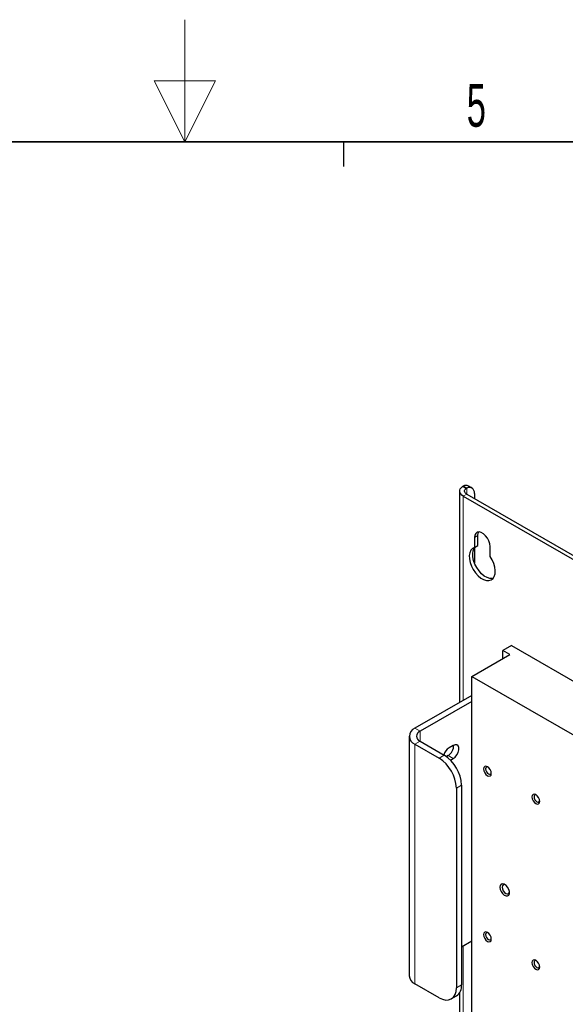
# Paper-space layout 'Blatt2' of a CAD drawing. Header units: millimetres. Extents: x 5 to 418, y 2 to 292.
# Tile 73 of 81: x 203 to 248, y 212 to 292. Entities that reach past the tile are written whole.
import ezdxf

# ---------------------------------------------------------------- set-up
doc = ezdxf.new("R2010")
doc.units = ezdxf.units.MM
doc.layers.add('SLD-0', color=7, linetype='Continuous')
doc.styles.add('SLDTEXTSTYLE0', font='TXT', dxfattribs={"width": 0.605})

psp = doc.layouts.new('Blatt2')

# ---------------------------------------------------------------- linework, layer by layer
at = {"color": 7, "linetype": 'Continuous', "lineweight": 25}
for p, q in [((239.487, 253.928), (239.487, 236.637)), ((239.713, 254.294), (239.78, 254.332)), ((240.023, 254.148), (239.713, 254.294)), ((240.063, 254.169), (239.78, 254.332)), ((240.023, 254.148), (240.063, 254.169)), ((240.492, 254.182), (240.21, 254.345)), ((239.78, 253.52), (293.803, 222.333)), ((240.063, 253.683), (294.086, 222.497)), ((240.7, 253.724), (240.7, 253.316)), ((240.7, 250.132), (240.7, 249.315)), ((240.982, 249.478), (240.982, 250.295)), ((240.7, 249.315), (240.982, 249.478)), ((240.7, 249.273), (240.7, 248.051)), ((241.972, 248.58), (241.972, 249.397)), ((243.74, 241.297), (243.033, 240.889)), ((243.599, 240.562), (243.033, 240.889)), ((243.033, 240.236), (243.033, 240.889)), ((243.74, 241.297), (289.844, 214.682)), ((240.487, 238.766), (243.599, 240.562)), ((240.487, 238.766), (285.459, 212.804)), ((240.487, 143.231), (240.487, 238.766)), ((240.487, 237.215), (235.821, 234.52)), ((240.487, 236.725), (236.245, 234.275)), ((235.352, 233.867), (235.352, 214.27)), ((235.821, 233.214), (237.8, 232.071)), ((236.245, 233.459), (238.225, 232.316)), ((238.96, 233.116), (238.621, 232.92)), ((238.536, 232.283), (238.398, 232.203)), ((238.737, 231.909), (238.96, 232.038)), ((239.215, 229.622), (239.215, 213.291)), ((239.639, 229.867), (239.639, 213.536)), ((239.639, 216.638), (240.487, 217.128)), ((237.8, 212.474), (235.821, 213.617)), ((239.487, 212.888), (239.487, 164.782)), ((238.8, 212.375), (239.225, 212.62))]:
    psp.add_line(p, q, dxfattribs=at)
at = {"color": 7, "linetype": 'Continuous', "lineweight": 18}
for p, q in [((240.063, 253.683), (240.063, 254.169)), ((239.78, 253.52), (240.063, 253.683)), ((239.78, 236.806), (239.78, 253.52)), ((240.7, 250.132), (240.982, 250.295)), ((236.245, 234.275), (235.821, 234.52)), ((236.245, 233.459), (236.245, 234.275)), ((236.245, 233.459), (235.821, 233.214)), ((235.821, 213.617), (235.821, 233.214)), ((237.8, 232.071), (238.225, 232.316)), ((238.536, 232.283), (238.96, 232.038)), ((239.639, 229.867), (239.215, 229.622)), ((239.78, 164.951), (239.78, 216.72)), ((239.215, 213.291), (239.639, 213.536))]:
    psp.add_line(p, q, dxfattribs=at)
at = {"color": 7, "linetype": 'Continuous', "lineweight": 25, "flags": 128}
for points in [[(239.78, 253.52), (239.663, 253.602), (239.573, 253.694), (239.515, 253.795), (239.489, 253.899), (239.496, 254.005), (239.538, 254.109), (239.611, 254.206), (239.713, 254.294)], [(240.063, 253.683), (239.993, 253.732), (239.939, 253.788), (239.904, 253.848), (239.888, 253.911), (239.893, 253.975), (239.917, 254.037), (239.961, 254.095), (240.023, 254.148)], [(240.7, 253.724), (240.688, 253.867), (240.652, 253.99), (240.595, 254.091), (240.517, 254.166), (240.421, 254.213), (240.311, 254.229), (240.191, 254.214), (240.063, 254.169)], [(241.972, 249.397), (241.947, 249.619), (241.871, 249.852), (241.753, 250.079), (241.6, 250.28), (241.427, 250.439), (241.245, 250.544), (241.072, 250.585), (240.919, 250.56), (240.801, 250.471), (240.725, 250.324), (240.7, 250.132)], [(240.982, 250.295), (241.008, 250.487), (241.05, 250.586)], [(240.7, 249.315), (240.532, 249.231), (240.402, 249.087), (240.315, 248.89), (240.277, 248.651), (240.289, 248.379), (240.349, 248.088), (240.457, 247.791), (240.605, 247.502), (240.788, 247.236), (240.997, 247.003), (241.221, 246.817), (241.451, 246.684), (241.676, 246.611), (241.884, 246.603), (242.067, 246.658), (242.215, 246.775), (242.323, 246.948), (242.383, 247.17), (242.395, 247.428), (242.357, 247.712), (242.27, 248.008), (242.14, 248.302), (241.972, 248.58)], [(242.214, 246.774), (242.167, 246.766), (241.958, 246.775), (241.734, 246.847), (241.504, 246.98), (241.279, 247.167), (241.071, 247.399), (240.888, 247.666), (240.739, 247.954), (240.632, 248.251), (240.572, 248.542), (240.56, 248.814), (240.598, 249.054), (240.684, 249.25), (240.77, 249.356)], [(238.96, 232.038), (239.12, 232.163), (239.26, 232.337), (239.364, 232.541), (239.42, 232.749), (239.42, 232.936), (239.364, 233.08), (239.26, 233.163), (239.12, 233.175), (238.96, 233.116)], [(241.442, 231.193), (241.466, 231.038), (241.535, 230.879), (241.639, 230.74), (241.76, 230.642), (241.882, 230.599), (241.985, 230.619), (242.054, 230.699), (242.078, 230.825), (242.054, 230.98), (241.985, 231.139), (241.882, 231.278), (241.76, 231.376), (241.639, 231.419), (241.535, 231.399), (241.466, 231.319), (241.442, 231.193)], [(241.806, 231.346), (241.756, 231.359), (241.68, 231.344), (241.63, 231.286), (241.612, 231.193)], [(241.612, 231.193), (241.63, 231.079), (241.68, 230.963), (241.756, 230.861), (241.845, 230.789), (241.934, 230.758), (242.01, 230.772), (242.061, 230.83), (242.075, 230.88)], [(245.402, 228.907), (245.426, 228.752), (245.495, 228.593), (245.598, 228.454), (245.72, 228.356), (245.842, 228.313), (245.945, 228.333), (246.014, 228.413), (246.038, 228.539), (246.014, 228.694), (245.945, 228.853), (245.842, 228.992), (245.72, 229.091), (245.598, 229.133), (245.495, 229.113), (245.426, 229.033), (245.402, 228.907)], [(245.766, 229.06), (245.716, 229.073), (245.64, 229.058), (245.589, 229), (245.572, 228.907)], [(245.572, 228.907), (245.589, 228.793), (245.64, 228.677), (245.716, 228.575), (245.805, 228.503), (245.894, 228.472), (245.97, 228.486), (246.021, 228.545), (246.035, 228.594)], [(242.786, 221.517), (242.812, 221.339), (242.887, 221.156), (243.001, 220.99), (243.139, 220.866), (243.281, 220.799), (243.409, 220.799), (243.505, 220.865), (243.557, 220.989), (243.557, 221.154), (243.505, 221.338), (243.409, 221.515), (243.281, 221.663), (243.139, 221.76), (243.001, 221.794), (242.887, 221.761), (242.812, 221.664), (242.786, 221.517)], [(243.224, 221.709), (243.153, 221.728), (243.056, 221.709), (242.992, 221.635), (242.969, 221.517)], [(242.969, 221.517), (242.992, 221.373), (243.056, 221.224), (243.153, 221.094), (243.266, 221.002), (243.38, 220.963), (243.476, 220.982), (243.541, 221.056), (243.56, 221.126)], [(241.442, 217.638), (241.466, 217.484), (241.535, 217.325), (241.639, 217.185), (241.76, 217.087), (241.882, 217.045), (241.985, 217.065), (242.054, 217.144), (242.078, 217.271), (242.054, 217.425), (241.985, 217.584), (241.882, 217.724), (241.76, 217.822), (241.639, 217.864), (241.535, 217.844), (241.466, 217.765), (241.442, 217.638)], [(241.806, 217.792), (241.756, 217.804), (241.68, 217.789), (241.63, 217.731), (241.612, 217.638)], [(241.612, 217.638), (241.63, 217.525), (241.68, 217.408), (241.756, 217.306), (241.845, 217.234), (241.934, 217.203), (242.01, 217.218), (242.061, 217.276), (242.075, 217.325)], [(245.402, 215.352), (245.426, 215.198), (245.495, 215.039), (245.598, 214.899), (245.72, 214.801), (245.842, 214.759), (245.945, 214.779), (246.014, 214.858), (246.038, 214.985), (246.014, 215.139), (245.945, 215.298), (245.842, 215.438), (245.72, 215.536), (245.598, 215.578), (245.495, 215.558), (245.426, 215.479), (245.402, 215.352)], [(245.766, 215.506), (245.716, 215.518), (245.64, 215.503), (245.589, 215.445), (245.572, 215.352)], [(245.572, 215.352), (245.589, 215.239), (245.64, 215.122), (245.716, 215.02), (245.805, 214.948), (245.894, 214.917), (245.97, 214.932), (246.021, 214.99), (246.035, 215.04)], [(237.8, 212.474), (238.076, 212.346), (238.342, 212.286), (238.586, 212.296), (238.8, 212.375), (238.976, 212.521), (239.107, 212.728), (239.188, 212.988), (239.215, 213.291)]]:
    psp.add_lwpolyline(points, dxfattribs=at)
at = {"color": 7, "linetype": 'Continuous', "lineweight": 25}
for centre, radius, start, end in [((240.007, 253.932), 0.46, 63.8888, 119.52208), ((236.068, 233.867), 0.699, 110.78342, 249.21658), ((236.4, 233.867), 0.437, 110.78342, 249.21658), ((239.186, 232.05), 1.037, 123.02428, 163.95902), ((238.014, 233.121), 0.987, 301.93711, 0.95437), ((236.144, 229.482), 3.074, 2.60548, 57.39452), ((236.569, 229.727), 3.074, 2.60548, 57.39452), ((236.153, 214.35), 0.805, 185.6948, 245.62534), ((238.688, 213.415), 0.959, 304.05635, 7.25583)]:
    psp.add_arc(centre, radius, start, end, dxfattribs=at)
at = {"layer": 'SLD-0', "color": 7, "linetype": 'Continuous', "lineweight": 18}
for p, q in [((217, 292.5), (217, 282.5)), ((219.5, 287.5), (214.5, 287.5)), ((214.5, 287.5), (217, 282.5)), ((217, 282.5), (219.5, 287.5))]:
    psp.add_line(p, q, dxfattribs=at)
at = {"layer": 'SLD-0', "color": 7, "lineweight": 35}
psp.add_line((408, 282.5), (26, 282.5), dxfattribs=at)
at = {"layer": 'SLD-0', "color": 7}
psp.add_line((230, 280.5), (230, 282.5), dxfattribs=at)
psp.add_line((230, 280.5), (230, 282.5), dxfattribs=at)

# ---------------------------------------------------------------- texts
at = {"layer": 'SLD-0', "color": 7, "insert": (240.853, 287.243), "char_height": 3.5, "attachment_point": 2, "style": 'SLDTEXTSTYLE0'}
psp.add_mtext('5', dxfattribs=at)

doc.saveas('drawing.dxf')
